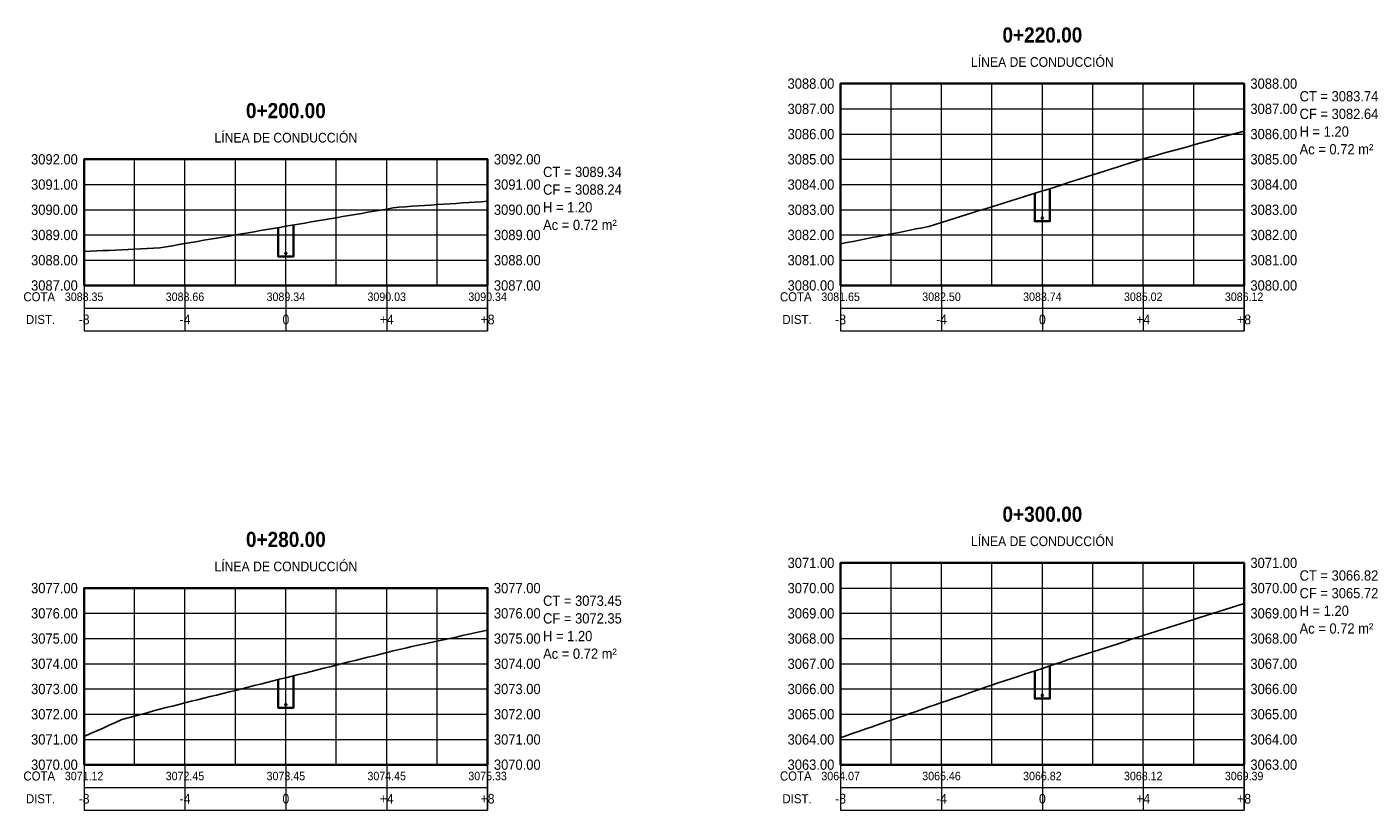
# Model space of a CAD drawing. Header units: metres. Extents: x 295850 to 310263, y 8095845 to 8104014.
# Tile 65 of 77: x 297650 to 297703, y 8103941 to 8103972. Entities that reach past the tile are written whole.
import ezdxf
from ezdxf.enums import TextEntityAlignment as Align

# ---------------------------------------------------------------- set-up
doc = ezdxf.new("R2010")
doc.units = ezdxf.units.M
doc.linetypes.add('CENTER', pattern=[5.08, 3.175, -0.635, 0.635, -0.635])
for name, color, linetype, lineweight in [('AP-EJES', 8, 'CENTER', 13), ('PERF-BANDAS', 7, 'Continuous', 18), ('PERF-MARCO', 7, 'Continuous', 35), ('SEC-GRILLA', 252, 'Continuous', 9), ('SEC-TERRENO', 32, 'Continuous', 25), ('SEC-TUB', 5, 'Continuous', 35), ('SEC-TXT', 7, 'Continuous', 18), ('SEC-ZANJA', 1, 'Continuous', 35)]:
    doc.layers.add(name, color=color, linetype=linetype, lineweight=lineweight)
doc.styles.add('ARIAL', font='arial.ttf')
doc.styles.add('ARIAL-B', font='arialbd.ttf')

# ---------------------------------------------------------------- blocks, each defined once
blk = doc.blocks.new('SECCION_LC_020000')
at = {"layer": 'SEC-TUB'}
h = blk.add_hatch(color=256, dxfattribs=at)
h.dxf.hatch_style = 1
h.paths.add_polyline_path([(297660.031, 8103963.275), (297660.031, 8103963.279), (297660.03, 8103963.283), (297660.029, 8103963.287), (297660.027, 8103963.291), (297660.025, 8103963.295), (297660.022, 8103963.298), (297660.019, 8103963.3), (297660.016, 8103963.303), (297660.012, 8103963.304), (297660.008, 8103963.306), (297660.004, 8103963.307), (297660, 8103963.307), (297659.996, 8103963.307), (297659.992, 8103963.306), (297659.988, 8103963.304), (297659.984, 8103963.303), (297659.981, 8103963.3), (297659.978, 8103963.298), (297659.975, 8103963.295), (297659.973, 8103963.291), (297659.971, 8103963.287), (297659.97, 8103963.283), (297659.969, 8103963.279), (297659.969, 8103963.275), (297659.969, 8103963.271), (297659.97, 8103963.267), (297659.971, 8103963.263), (297659.973, 8103963.26), (297659.975, 8103963.256), (297659.978, 8103963.253), (297659.981, 8103963.25), (297659.984, 8103963.248), (297659.988, 8103963.246), (297659.992, 8103963.245), (297659.996, 8103963.244), (297660, 8103963.244), (297660.004, 8103963.244), (297660.008, 8103963.245), (297660.012, 8103963.246), (297660.016, 8103963.248), (297660.019, 8103963.25), (297660.022, 8103963.253), (297660.025, 8103963.256), (297660.027, 8103963.26), (297660.029, 8103963.263), (297660.03, 8103963.267), (297660.031, 8103963.271)])
at = {"layer": 'AP-EJES'}
blk.add_line((297660, 8103962), (297660, 8103967), dxfattribs=at)
at = {"layer": 'PERF-BANDAS'}
for p, q in [((297652, 8103962), (297652, 8103960.2)), ((297656, 8103962), (297656, 8103960.2)), ((297660, 8103962), (297660, 8103960.2)), ((297664, 8103962), (297664, 8103960.2)), ((297668, 8103962), (297668, 8103960.2)), ((297652, 8103961.1), (297668, 8103961.1))]:
    blk.add_line(p, q, dxfattribs=at)
blk.add_lwpolyline([(297652, 8103960.2), (297668, 8103960.2), (297668, 8103962), (297652, 8103962)], close=True, dxfattribs=at)
at = {"layer": 'PERF-MARCO'}
blk.add_lwpolyline([(297652, 8103962), (297668, 8103962), (297668, 8103967), (297652, 8103967)], close=True, dxfattribs=at)
at = {"layer": 'SEC-GRILLA'}
for p, q in [((297652, 8103967), (297668, 8103967)), ((297652, 8103962), (297652, 8103967)), ((297654, 8103962), (297654, 8103967)), ((297656, 8103962), (297656, 8103967)), ((297658, 8103962), (297658, 8103967)), ((297660, 8103962), (297660, 8103967)), ((297662, 8103962), (297662, 8103967)), ((297664, 8103962), (297664, 8103967)), ((297666, 8103962), (297666, 8103967)), ((297668, 8103962), (297668, 8103967)), ((297652, 8103966), (297668, 8103966)), ((297652, 8103965), (297668, 8103965)), ((297652, 8103964), (297668, 8103964)), ((297652, 8103963), (297668, 8103963)), ((297652, 8103962), (297668, 8103962))]:
    blk.add_line(p, q, dxfattribs=at)
at = {"layer": 'SEC-TERRENO'}
blk.add_lwpolyline([(297652, 8103963.346), (297652.25, 8103963.358), (297652.5, 8103963.369), (297652.75, 8103963.38), (297653, 8103963.391), (297653.25, 8103963.403), (297653.5, 8103963.414), (297653.75, 8103963.425), (297654, 8103963.437), (297654.25, 8103963.448), (297654.5, 8103963.459), (297654.75, 8103963.471), (297655, 8103963.489), (297655.25, 8103963.531), (297655.5, 8103963.574), (297655.75, 8103963.617), (297656, 8103963.66), (297656.25, 8103963.702), (297656.5, 8103963.745), (297656.75, 8103963.788), (297657, 8103963.831), (297657.25, 8103963.873), (297657.5, 8103963.916), (297657.75, 8103963.959), (297658, 8103964.002), (297658.25, 8103964.044), (297658.5, 8103964.087), (297658.75, 8103964.13), (297659, 8103964.173), (297659.25, 8103964.216), (297659.5, 8103964.258), (297659.75, 8103964.301), (297660, 8103964.344), (297660.25, 8103964.387), (297660.5, 8103964.429), (297660.75, 8103964.472), (297661, 8103964.515), (297661.25, 8103964.558), (297661.5, 8103964.6), (297661.75, 8103964.643), (297662, 8103964.686), (297662.25, 8103964.729), (297662.5, 8103964.771), (297662.75, 8103964.814), (297663, 8103964.857), (297663.25, 8103964.9), (297663.5, 8103964.943), (297663.75, 8103964.985), (297664, 8103965.028), (297664.25, 8103965.071), (297664.5, 8103965.105), (297664.75, 8103965.121), (297665, 8103965.138), (297665.25, 8103965.154), (297665.5, 8103965.171), (297665.75, 8103965.188), (297666, 8103965.204), (297666.25, 8103965.221), (297666.5, 8103965.237), (297666.75, 8103965.254), (297667, 8103965.27), (297667.25, 8103965.287), (297667.5, 8103965.304), (297667.75, 8103965.32), (297668, 8103965.337)], dxfattribs=at)
at = {"layer": 'SEC-TUB'}
blk.add_circle((297660, 8103963.275), 0.0315, dxfattribs=at)
at = {"layer": 'SEC-ZANJA'}
blk.add_lwpolyline([(297659.7, 8103964.293), (297659.7, 8103963.144), (297660.3, 8103963.144), (297660.3, 8103964.395)], dxfattribs=at)
at = {"layer": 'SEC-TXT', "width": 0.9}
for s, height, style, p in [('0+200.00', 0.6, 'ARIAL-B', (297660, 8103968.45)), ('LÍNEA DE CONDUCCIÓN', 0.384, 'ARIAL', (297660, 8103967.55))]:
    blk.add_text(s, height=height, dxfattribs=dict(at, style=style)).set_placement(p, align=Align.BOTTOM_CENTER)
at = {"layer": 'SEC-TXT', "style": 'ARIAL', "width": 0.9}
for s, height, p in [('3092.00', 0.408, (297651.75, 8103967)), ('3091.00', 0.408, (297651.75, 8103966)), ('3090.00', 0.408, (297651.75, 8103965)), ('3089.00', 0.408, (297651.75, 8103964)), ('3088.00', 0.408, (297651.75, 8103963)), ('3087.00', 0.408, (297651.75, 8103962)), ('COTA', 0.36, (297650.85, 8103961.55)), ('DIST.', 0.36, (297650.85, 8103960.65))]:
    blk.add_text(s, height=height, dxfattribs=at).set_placement(p, align=Align.MIDDLE_RIGHT)
for s, p in [('3092.00', (297668.25, 8103967)), ('CT = 3089.34', (297670.2, 8103966.5)), ('3091.00', (297668.25, 8103966)), ('CF = 3088.24', (297670.2, 8103965.8)), ('3090.00', (297668.25, 8103965)), ('H = 1.20', (297670.2, 8103965.1)), ('Ac = 0.72 m²', (297670.2, 8103964.4)), ('3089.00', (297668.25, 8103964)), ('3088.00', (297668.25, 8103963)), ('3087.00', (297668.25, 8103962))]:
    blk.add_text(s, height=0.408, dxfattribs=at).set_placement(p, align=Align.MIDDLE_LEFT)
for s, height, p in [('3088.35', 0.336, (297652, 8103961.55)), ('3088.66', 0.336, (297656, 8103961.55)), ('3089.34', 0.336, (297660, 8103961.55)), ('3090.03', 0.336, (297664, 8103961.55)), ('3090.34', 0.336, (297668, 8103961.55)), ('-8', 0.384, (297652, 8103960.65)), ('-4', 0.384, (297656, 8103960.65)), ('0', 0.384, (297660, 8103960.65)), ('+4', 0.384, (297664, 8103960.65)), ('+8', 0.384, (297668, 8103960.65))]:
    blk.add_text(s, height=height, dxfattribs=at).set_placement(p, align=Align.MIDDLE_CENTER)
blk = doc.blocks.new('SECCION_LC_022000')
at = {"layer": 'SEC-TUB'}
h = blk.add_hatch(color=256, dxfattribs=at)
h.dxf.hatch_style = 1
h.paths.add_polyline_path([(297690.031, 8103964.675), (297690.031, 8103964.679), (297690.03, 8103964.683), (297690.029, 8103964.687), (297690.027, 8103964.691), (297690.025, 8103964.694), (297690.022, 8103964.697), (297690.019, 8103964.7), (297690.016, 8103964.702), (297690.012, 8103964.704), (297690.008, 8103964.706), (297690.004, 8103964.706), (297690, 8103964.707), (297689.996, 8103964.706), (297689.992, 8103964.706), (297689.988, 8103964.704), (297689.984, 8103964.702), (297689.981, 8103964.7), (297689.978, 8103964.697), (297689.975, 8103964.694), (297689.973, 8103964.691), (297689.971, 8103964.687), (297689.97, 8103964.683), (297689.969, 8103964.679), (297689.969, 8103964.675), (297689.969, 8103964.671), (297689.97, 8103964.667), (297689.971, 8103964.663), (297689.973, 8103964.659), (297689.975, 8103964.656), (297689.978, 8103964.653), (297689.981, 8103964.65), (297689.984, 8103964.648), (297689.988, 8103964.646), (297689.992, 8103964.645), (297689.996, 8103964.644), (297690, 8103964.644), (297690.004, 8103964.644), (297690.008, 8103964.645), (297690.012, 8103964.646), (297690.016, 8103964.648), (297690.019, 8103964.65), (297690.022, 8103964.653), (297690.025, 8103964.656), (297690.027, 8103964.659), (297690.029, 8103964.663), (297690.03, 8103964.667), (297690.031, 8103964.671)])
at = {"layer": 'AP-EJES'}
blk.add_line((297690, 8103962), (297690, 8103970), dxfattribs=at)
at = {"layer": 'PERF-BANDAS'}
for p, q in [((297682, 8103962), (297682, 8103960.2)), ((297686, 8103962), (297686, 8103960.2)), ((297690, 8103962), (297690, 8103960.2)), ((297694, 8103962), (297694, 8103960.2)), ((297698, 8103962), (297698, 8103960.2)), ((297682, 8103961.1), (297698, 8103961.1))]:
    blk.add_line(p, q, dxfattribs=at)
blk.add_lwpolyline([(297682, 8103960.2), (297698, 8103960.2), (297698, 8103962), (297682, 8103962)], close=True, dxfattribs=at)
at = {"layer": 'PERF-MARCO'}
blk.add_lwpolyline([(297682, 8103962), (297698, 8103962), (297698, 8103970), (297682, 8103970)], close=True, dxfattribs=at)
at = {"layer": 'SEC-GRILLA'}
for p, q in [((297682, 8103970), (297698, 8103970)), ((297682, 8103962), (297682, 8103970)), ((297684, 8103962), (297684, 8103970)), ((297686, 8103962), (297686, 8103970)), ((297688, 8103962), (297688, 8103970)), ((297690, 8103962), (297690, 8103970)), ((297692, 8103962), (297692, 8103970)), ((297694, 8103962), (297694, 8103970)), ((297696, 8103962), (297696, 8103970)), ((297698, 8103962), (297698, 8103970)), ((297682, 8103969), (297698, 8103969)), ((297682, 8103968), (297698, 8103968)), ((297682, 8103967), (297698, 8103967)), ((297682, 8103966), (297698, 8103966)), ((297682, 8103965), (297698, 8103965)), ((297682, 8103964), (297698, 8103964)), ((297682, 8103963), (297698, 8103963)), ((297682, 8103962), (297698, 8103962))]:
    blk.add_line(p, q, dxfattribs=at)
at = {"layer": 'SEC-TERRENO'}
blk.add_lwpolyline([(297682, 8103963.648), (297682.25, 8103963.697), (297682.5, 8103963.746), (297682.75, 8103963.795), (297683, 8103963.845), (297683.25, 8103963.894), (297683.5, 8103963.943), (297683.75, 8103963.992), (297684, 8103964.041), (297684.25, 8103964.09), (297684.5, 8103964.139), (297684.75, 8103964.188), (297685, 8103964.237), (297685.25, 8103964.286), (297685.5, 8103964.342), (297685.75, 8103964.42), (297686, 8103964.497), (297686.25, 8103964.575), (297686.5, 8103964.653), (297686.75, 8103964.731), (297687, 8103964.809), (297687.25, 8103964.887), (297687.5, 8103964.965), (297687.75, 8103965.043), (297688, 8103965.121), (297688.25, 8103965.198), (297688.5, 8103965.276), (297688.75, 8103965.354), (297689, 8103965.432), (297689.25, 8103965.51), (297689.5, 8103965.588), (297689.75, 8103965.666), (297690, 8103965.744), (297690.25, 8103965.822), (297690.5, 8103965.901), (297690.75, 8103965.981), (297691, 8103966.061), (297691.25, 8103966.141), (297691.5, 8103966.22), (297691.75, 8103966.3), (297692, 8103966.38), (297692.25, 8103966.46), (297692.5, 8103966.54), (297692.75, 8103966.619), (297693, 8103966.699), (297693.25, 8103966.779), (297693.5, 8103966.859), (297693.75, 8103966.938), (297694, 8103967.018), (297694.25, 8103967.087), (297694.5, 8103967.156), (297694.75, 8103967.225), (297695, 8103967.294), (297695.25, 8103967.363), (297695.5, 8103967.432), (297695.75, 8103967.501), (297696, 8103967.57), (297696.25, 8103967.639), (297696.5, 8103967.708), (297696.75, 8103967.777), (297697, 8103967.846), (297697.25, 8103967.915), (297697.5, 8103967.984), (297697.75, 8103968.053), (297698, 8103968.122)], dxfattribs=at)
at = {"layer": 'SEC-TUB'}
blk.add_circle((297690, 8103964.675), 0.0315, dxfattribs=at)
at = {"layer": 'SEC-ZANJA'}
blk.add_lwpolyline([(297689.7, 8103965.65), (297689.7, 8103964.544), (297690.3, 8103964.544), (297690.3, 8103965.838)], dxfattribs=at)
at = {"layer": 'SEC-TXT', "width": 0.9}
for s, height, style, p in [('0+220.00', 0.6, 'ARIAL-B', (297690, 8103971.45)), ('LÍNEA DE CONDUCCIÓN', 0.384, 'ARIAL', (297690, 8103970.55))]:
    blk.add_text(s, height=height, dxfattribs=dict(at, style=style)).set_placement(p, align=Align.BOTTOM_CENTER)
at = {"layer": 'SEC-TXT', "style": 'ARIAL', "width": 0.9}
for s, height, p in [('3088.00', 0.408, (297681.75, 8103970)), ('3087.00', 0.408, (297681.75, 8103969)), ('3086.00', 0.408, (297681.75, 8103968)), ('3085.00', 0.408, (297681.75, 8103967)), ('3084.00', 0.408, (297681.75, 8103966)), ('3083.00', 0.408, (297681.75, 8103965)), ('3082.00', 0.408, (297681.75, 8103964)), ('3081.00', 0.408, (297681.75, 8103963)), ('3080.00', 0.408, (297681.75, 8103962)), ('COTA', 0.36, (297680.85, 8103961.55)), ('DIST.', 0.36, (297680.85, 8103960.65))]:
    blk.add_text(s, height=height, dxfattribs=at).set_placement(p, align=Align.MIDDLE_RIGHT)
for s, p in [('3088.00', (297698.25, 8103970)), ('CT = 3083.74', (297700.2, 8103969.5)), ('3087.00', (297698.25, 8103969)), ('CF = 3082.64', (297700.2, 8103968.8)), ('3086.00', (297698.25, 8103968)), ('H = 1.20', (297700.2, 8103968.1)), ('Ac = 0.72 m²', (297700.2, 8103967.4)), ('3085.00', (297698.25, 8103967)), ('3084.00', (297698.25, 8103966)), ('3083.00', (297698.25, 8103965)), ('3082.00', (297698.25, 8103964)), ('3081.00', (297698.25, 8103963)), ('3080.00', (297698.25, 8103962))]:
    blk.add_text(s, height=0.408, dxfattribs=at).set_placement(p, align=Align.MIDDLE_LEFT)
for s, height, p in [('3081.65', 0.336, (297682, 8103961.55)), ('3082.50', 0.336, (297686, 8103961.55)), ('3083.74', 0.336, (297690, 8103961.55)), ('3085.02', 0.336, (297694, 8103961.55)), ('3086.12', 0.336, (297698, 8103961.55)), ('-8', 0.384, (297682, 8103960.65)), ('-4', 0.384, (297686, 8103960.65)), ('0', 0.384, (297690, 8103960.65)), ('+4', 0.384, (297694, 8103960.65)), ('+8', 0.384, (297698, 8103960.65))]:
    blk.add_text(s, height=height, dxfattribs=at).set_placement(p, align=Align.MIDDLE_CENTER)
blk = doc.blocks.new('SECCION_LC_028000')
at = {"layer": 'SEC-TUB'}
h = blk.add_hatch(color=256, dxfattribs=at)
h.dxf.hatch_style = 1
h.paths.add_polyline_path([(297660.031, 8103945.378), (297660.031, 8103945.382), (297660.03, 8103945.386), (297660.029, 8103945.39), (297660.027, 8103945.394), (297660.025, 8103945.397), (297660.022, 8103945.4), (297660.019, 8103945.403), (297660.016, 8103945.405), (297660.012, 8103945.407), (297660.008, 8103945.409), (297660.004, 8103945.409), (297660, 8103945.41), (297659.996, 8103945.409), (297659.992, 8103945.409), (297659.988, 8103945.407), (297659.984, 8103945.405), (297659.981, 8103945.403), (297659.978, 8103945.4), (297659.975, 8103945.397), (297659.973, 8103945.394), (297659.971, 8103945.39), (297659.97, 8103945.386), (297659.969, 8103945.382), (297659.969, 8103945.378), (297659.969, 8103945.374), (297659.97, 8103945.37), (297659.971, 8103945.366), (297659.973, 8103945.362), (297659.975, 8103945.359), (297659.978, 8103945.356), (297659.981, 8103945.353), (297659.984, 8103945.351), (297659.988, 8103945.349), (297659.992, 8103945.348), (297659.996, 8103945.347), (297660, 8103945.347), (297660.004, 8103945.347), (297660.008, 8103945.348), (297660.012, 8103945.349), (297660.016, 8103945.351), (297660.019, 8103945.353), (297660.022, 8103945.356), (297660.025, 8103945.359), (297660.027, 8103945.362), (297660.029, 8103945.366), (297660.03, 8103945.37), (297660.031, 8103945.374)])
at = {"layer": 'AP-EJES'}
blk.add_line((297660, 8103943), (297660, 8103950), dxfattribs=at)
at = {"layer": 'PERF-BANDAS'}
for p, q in [((297652, 8103943), (297652, 8103941.2)), ((297656, 8103943), (297656, 8103941.2)), ((297660, 8103943), (297660, 8103941.2)), ((297664, 8103943), (297664, 8103941.2)), ((297668, 8103943), (297668, 8103941.2)), ((297652, 8103942.1), (297668, 8103942.1))]:
    blk.add_line(p, q, dxfattribs=at)
blk.add_lwpolyline([(297652, 8103941.2), (297668, 8103941.2), (297668, 8103943), (297652, 8103943)], close=True, dxfattribs=at)
at = {"layer": 'PERF-MARCO'}
blk.add_lwpolyline([(297652, 8103943), (297668, 8103943), (297668, 8103950), (297652, 8103950)], close=True, dxfattribs=at)
at = {"layer": 'SEC-GRILLA'}
for p, q in [((297652, 8103950), (297668, 8103950)), ((297652, 8103943), (297652, 8103950)), ((297654, 8103943), (297654, 8103950)), ((297656, 8103943), (297656, 8103950)), ((297658, 8103943), (297658, 8103950)), ((297660, 8103943), (297660, 8103950)), ((297662, 8103943), (297662, 8103950)), ((297664, 8103943), (297664, 8103950)), ((297666, 8103943), (297666, 8103950)), ((297668, 8103943), (297668, 8103950)), ((297652, 8103949), (297668, 8103949)), ((297652, 8103948), (297668, 8103948)), ((297652, 8103947), (297668, 8103947)), ((297652, 8103946), (297668, 8103946)), ((297652, 8103945), (297668, 8103945)), ((297652, 8103944), (297668, 8103944)), ((297652, 8103943), (297668, 8103943))]:
    blk.add_line(p, q, dxfattribs=at)
at = {"layer": 'SEC-TERRENO'}
blk.add_lwpolyline([(297652, 8103944.12), (297652.25, 8103944.231), (297652.5, 8103944.342), (297652.75, 8103944.453), (297653, 8103944.564), (297653.25, 8103944.675), (297653.5, 8103944.786), (297653.75, 8103944.862), (297654, 8103944.929), (297654.25, 8103944.995), (297654.5, 8103945.061), (297654.75, 8103945.128), (297655, 8103945.194), (297655.25, 8103945.261), (297655.5, 8103945.323), (297655.75, 8103945.386), (297656, 8103945.448), (297656.25, 8103945.511), (297656.5, 8103945.573), (297656.75, 8103945.635), (297657, 8103945.698), (297657.25, 8103945.76), (297657.5, 8103945.823), (297657.75, 8103945.885), (297658, 8103945.947), (297658.25, 8103946.01), (297658.5, 8103946.072), (297658.75, 8103946.135), (297659, 8103946.197), (297659.25, 8103946.259), (297659.5, 8103946.322), (297659.75, 8103946.384), (297660, 8103946.447), (297660.25, 8103946.509), (297660.5, 8103946.572), (297660.75, 8103946.634), (297661, 8103946.696), (297661.25, 8103946.759), (297661.5, 8103946.821), (297661.75, 8103946.884), (297662, 8103946.946), (297662.25, 8103947.008), (297662.5, 8103947.071), (297662.75, 8103947.133), (297663, 8103947.196), (297663.25, 8103947.258), (297663.5, 8103947.32), (297663.75, 8103947.383), (297664, 8103947.445), (297664.25, 8103947.508), (297664.5, 8103947.57), (297664.75, 8103947.625), (297665, 8103947.679), (297665.25, 8103947.734), (297665.5, 8103947.788), (297665.75, 8103947.843), (297666, 8103947.898), (297666.25, 8103947.952), (297666.5, 8103948.007), (297666.75, 8103948.061), (297667, 8103948.116), (297667.25, 8103948.17), (297667.5, 8103948.225), (297667.75, 8103948.28), (297668, 8103948.334)], dxfattribs=at)
at = {"layer": 'SEC-TUB'}
blk.add_circle((297660, 8103945.378), 0.0315, dxfattribs=at)
at = {"layer": 'SEC-ZANJA'}
blk.add_lwpolyline([(297659.7, 8103946.372), (297659.7, 8103945.247), (297660.3, 8103945.247), (297660.3, 8103946.522)], dxfattribs=at)
at = {"layer": 'SEC-TXT', "width": 0.9}
for s, height, style, p in [('0+280.00', 0.6, 'ARIAL-B', (297660, 8103951.45)), ('LÍNEA DE CONDUCCIÓN', 0.384, 'ARIAL', (297660, 8103950.55))]:
    blk.add_text(s, height=height, dxfattribs=dict(at, style=style)).set_placement(p, align=Align.BOTTOM_CENTER)
at = {"layer": 'SEC-TXT', "style": 'ARIAL', "width": 0.9}
for s, height, p in [('3077.00', 0.408, (297651.75, 8103950)), ('3076.00', 0.408, (297651.75, 8103949)), ('3075.00', 0.408, (297651.75, 8103948)), ('3074.00', 0.408, (297651.75, 8103947)), ('3073.00', 0.408, (297651.75, 8103946)), ('3072.00', 0.408, (297651.75, 8103945)), ('3071.00', 0.408, (297651.75, 8103944)), ('3070.00', 0.408, (297651.75, 8103943)), ('COTA', 0.36, (297650.85, 8103942.55)), ('DIST.', 0.36, (297650.85, 8103941.65))]:
    blk.add_text(s, height=height, dxfattribs=at).set_placement(p, align=Align.MIDDLE_RIGHT)
for s, p in [('3077.00', (297668.25, 8103950)), ('CT = 3073.45', (297670.2, 8103949.5)), ('3076.00', (297668.25, 8103949)), ('CF = 3072.35', (297670.2, 8103948.8)), ('3075.00', (297668.25, 8103948)), ('H = 1.20', (297670.2, 8103948.1)), ('Ac = 0.72 m²', (297670.2, 8103947.4)), ('3074.00', (297668.25, 8103947)), ('3073.00', (297668.25, 8103946)), ('3072.00', (297668.25, 8103945)), ('3071.00', (297668.25, 8103944)), ('3070.00', (297668.25, 8103943))]:
    blk.add_text(s, height=0.408, dxfattribs=at).set_placement(p, align=Align.MIDDLE_LEFT)
for s, height, p in [('3071.12', 0.336, (297652, 8103942.55)), ('3072.45', 0.336, (297656, 8103942.55)), ('3073.45', 0.336, (297660, 8103942.55)), ('3074.45', 0.336, (297664, 8103942.55)), ('3075.33', 0.336, (297668, 8103942.55)), ('-8', 0.384, (297652, 8103941.65)), ('-4', 0.384, (297656, 8103941.65)), ('0', 0.384, (297660, 8103941.65)), ('+4', 0.384, (297664, 8103941.65)), ('+8', 0.384, (297668, 8103941.65))]:
    blk.add_text(s, height=height, dxfattribs=at).set_placement(p, align=Align.MIDDLE_CENTER)
blk = doc.blocks.new('SECCION_LC_030000')
at = {"layer": 'SEC-TUB'}
h = blk.add_hatch(color=256, dxfattribs=at)
h.dxf.hatch_style = 1
h.paths.add_polyline_path([(297690.031, 8103945.75), (297690.031, 8103945.755), (297690.03, 8103945.759), (297690.029, 8103945.762), (297690.027, 8103945.766), (297690.025, 8103945.77), (297690.022, 8103945.773), (297690.019, 8103945.775), (297690.016, 8103945.778), (297690.012, 8103945.78), (297690.008, 8103945.781), (297690.004, 8103945.782), (297690, 8103945.782), (297689.996, 8103945.782), (297689.992, 8103945.781), (297689.988, 8103945.78), (297689.984, 8103945.778), (297689.981, 8103945.775), (297689.978, 8103945.773), (297689.975, 8103945.77), (297689.973, 8103945.766), (297689.971, 8103945.762), (297689.97, 8103945.759), (297689.969, 8103945.755), (297689.969, 8103945.75), (297689.969, 8103945.746), (297689.97, 8103945.742), (297689.971, 8103945.738), (297689.973, 8103945.735), (297689.975, 8103945.731), (297689.978, 8103945.728), (297689.981, 8103945.725), (297689.984, 8103945.723), (297689.988, 8103945.721), (297689.992, 8103945.72), (297689.996, 8103945.719), (297690, 8103945.719), (297690.004, 8103945.719), (297690.008, 8103945.72), (297690.012, 8103945.721), (297690.016, 8103945.723), (297690.019, 8103945.725), (297690.022, 8103945.728), (297690.025, 8103945.731), (297690.027, 8103945.735), (297690.029, 8103945.738), (297690.03, 8103945.742), (297690.031, 8103945.746)])
at = {"layer": 'AP-EJES'}
blk.add_line((297690, 8103943), (297690, 8103951), dxfattribs=at)
at = {"layer": 'PERF-BANDAS'}
for p, q in [((297682, 8103943), (297682, 8103941.2)), ((297686, 8103943), (297686, 8103941.2)), ((297690, 8103943), (297690, 8103941.2)), ((297694, 8103943), (297694, 8103941.2)), ((297698, 8103943), (297698, 8103941.2)), ((297682, 8103942.1), (297698, 8103942.1))]:
    blk.add_line(p, q, dxfattribs=at)
blk.add_lwpolyline([(297682, 8103941.2), (297698, 8103941.2), (297698, 8103943), (297682, 8103943)], close=True, dxfattribs=at)
at = {"layer": 'PERF-MARCO'}
blk.add_lwpolyline([(297682, 8103943), (297698, 8103943), (297698, 8103951), (297682, 8103951)], close=True, dxfattribs=at)
at = {"layer": 'SEC-GRILLA'}
for p, q in [((297682, 8103951), (297698, 8103951)), ((297682, 8103943), (297682, 8103951)), ((297684, 8103943), (297684, 8103951)), ((297686, 8103943), (297686, 8103951)), ((297688, 8103943), (297688, 8103951)), ((297690, 8103943), (297690, 8103951)), ((297692, 8103943), (297692, 8103951)), ((297694, 8103943), (297694, 8103951)), ((297696, 8103943), (297696, 8103951)), ((297698, 8103943), (297698, 8103951)), ((297682, 8103950), (297698, 8103950)), ((297682, 8103949), (297698, 8103949)), ((297682, 8103948), (297698, 8103948)), ((297682, 8103947), (297698, 8103947)), ((297682, 8103946), (297698, 8103946)), ((297682, 8103945), (297698, 8103945)), ((297682, 8103944), (297698, 8103944)), ((297682, 8103943), (297698, 8103943))]:
    blk.add_line(p, q, dxfattribs=at)
at = {"layer": 'SEC-TERRENO'}
blk.add_lwpolyline([(297682, 8103944.07), (297682.25, 8103944.157), (297682.5, 8103944.244), (297682.75, 8103944.331), (297683, 8103944.418), (297683.25, 8103944.505), (297683.5, 8103944.592), (297683.75, 8103944.679), (297684, 8103944.766), (297684.25, 8103944.853), (297684.5, 8103944.94), (297684.75, 8103945.027), (297685, 8103945.114), (297685.25, 8103945.201), (297685.5, 8103945.288), (297685.75, 8103945.374), (297686, 8103945.461), (297686.25, 8103945.548), (297686.5, 8103945.635), (297686.75, 8103945.722), (297687, 8103945.809), (297687.25, 8103945.896), (297687.5, 8103945.983), (297687.75, 8103946.07), (297688, 8103946.156), (297688.25, 8103946.239), (297688.5, 8103946.321), (297688.75, 8103946.404), (297689, 8103946.487), (297689.25, 8103946.57), (297689.5, 8103946.653), (297689.75, 8103946.736), (297690, 8103946.819), (297690.25, 8103946.902), (297690.5, 8103946.985), (297690.75, 8103947.068), (297691, 8103947.151), (297691.25, 8103947.233), (297691.5, 8103947.316), (297691.75, 8103947.397), (297692, 8103947.477), (297692.25, 8103947.557), (297692.5, 8103947.637), (297692.75, 8103947.716), (297693, 8103947.796), (297693.25, 8103947.876), (297693.5, 8103947.956), (297693.75, 8103948.036), (297694, 8103948.115), (297694.25, 8103948.195), (297694.5, 8103948.275), (297694.75, 8103948.355), (297695, 8103948.434), (297695.25, 8103948.514), (297695.5, 8103948.594), (297695.75, 8103948.674), (297696, 8103948.753), (297696.25, 8103948.833), (297696.5, 8103948.913), (297696.75, 8103948.993), (297697, 8103949.072), (297697.25, 8103949.152), (297697.5, 8103949.232), (297697.75, 8103949.312), (297698, 8103949.392)], dxfattribs=at)
at = {"layer": 'SEC-TUB'}
blk.add_circle((297690, 8103945.75), 0.0315, dxfattribs=at)
at = {"layer": 'SEC-ZANJA'}
blk.add_lwpolyline([(297689.7, 8103946.719), (297689.7, 8103945.619), (297690.3, 8103945.619), (297690.3, 8103946.918)], dxfattribs=at)
at = {"layer": 'SEC-TXT', "width": 0.9}
for s, height, style, p in [('0+300.00', 0.6, 'ARIAL-B', (297690, 8103952.45)), ('LÍNEA DE CONDUCCIÓN', 0.384, 'ARIAL', (297690, 8103951.55))]:
    blk.add_text(s, height=height, dxfattribs=dict(at, style=style)).set_placement(p, align=Align.BOTTOM_CENTER)
at = {"layer": 'SEC-TXT', "style": 'ARIAL', "width": 0.9}
for s, height, p in [('3071.00', 0.408, (297681.75, 8103951)), ('3070.00', 0.408, (297681.75, 8103950)), ('3069.00', 0.408, (297681.75, 8103949)), ('3068.00', 0.408, (297681.75, 8103948)), ('3067.00', 0.408, (297681.75, 8103947)), ('3066.00', 0.408, (297681.75, 8103946)), ('3065.00', 0.408, (297681.75, 8103945)), ('3064.00', 0.408, (297681.75, 8103944)), ('3063.00', 0.408, (297681.75, 8103943)), ('COTA', 0.36, (297680.85, 8103942.55)), ('DIST.', 0.36, (297680.85, 8103941.65))]:
    blk.add_text(s, height=height, dxfattribs=at).set_placement(p, align=Align.MIDDLE_RIGHT)
for s, p in [('3071.00', (297698.25, 8103951)), ('CT = 3066.82', (297700.2, 8103950.5)), ('3070.00', (297698.25, 8103950)), ('CF = 3065.72', (297700.2, 8103949.8)), ('3069.00', (297698.25, 8103949)), ('H = 1.20', (297700.2, 8103949.1)), ('Ac = 0.72 m²', (297700.2, 8103948.4)), ('3068.00', (297698.25, 8103948)), ('3067.00', (297698.25, 8103947)), ('3066.00', (297698.25, 8103946)), ('3065.00', (297698.25, 8103945)), ('3064.00', (297698.25, 8103944)), ('3063.00', (297698.25, 8103943))]:
    blk.add_text(s, height=0.408, dxfattribs=at).set_placement(p, align=Align.MIDDLE_LEFT)
for s, height, p in [('3064.07', 0.336, (297682, 8103942.55)), ('3065.46', 0.336, (297686, 8103942.55)), ('3066.82', 0.336, (297690, 8103942.55)), ('3068.12', 0.336, (297694, 8103942.55)), ('3069.39', 0.336, (297698, 8103942.55)), ('-8', 0.384, (297682, 8103941.65)), ('-4', 0.384, (297686, 8103941.65)), ('0', 0.384, (297690, 8103941.65)), ('+4', 0.384, (297694, 8103941.65)), ('+8', 0.384, (297698, 8103941.65))]:
    blk.add_text(s, height=height, dxfattribs=at).set_placement(p, align=Align.MIDDLE_CENTER)

msp = doc.modelspace()

# ---------------------------------------------------------------- block references
at = {"layer": 'SEC-GRILLA'}
for name in ['SECCION_LC_022000', 'SECCION_LC_020000', 'SECCION_LC_030000', 'SECCION_LC_028000']:
    msp.add_blockref(name, (0, 0), dxfattribs=at)

doc.saveas('drawing.dxf')
